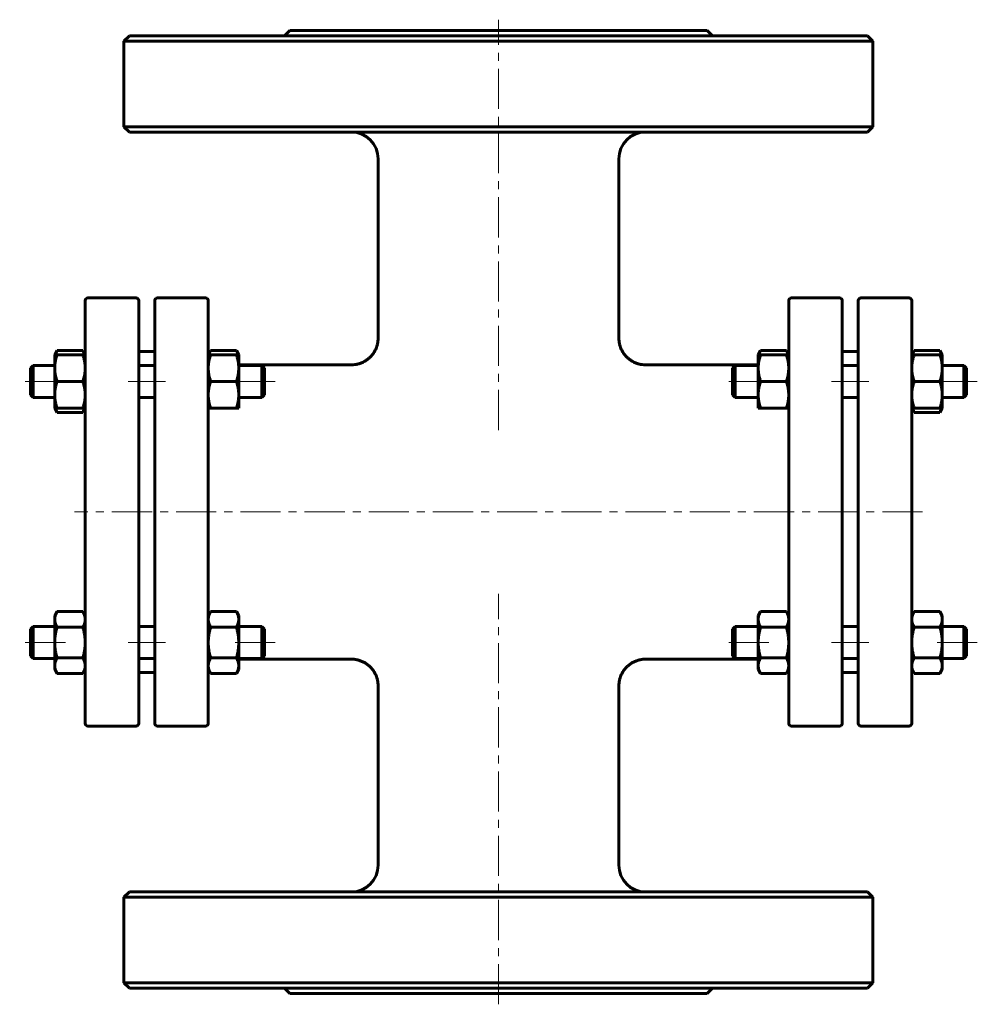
# Model space of a CAD drawing. Header units: millimetres. Extents: x 288 to 467, y 116 to 300.
import ezdxf

# ---------------------------------------------------------------- set-up
doc = ezdxf.new("R2010")
doc.units = ezdxf.units.MM
doc.linetypes.add('K5LT_AXLED', pattern=[12, 7.5, -1.5, 1.5, -1.5])
doc.linetypes.add('K5LT_BASIC', pattern=[0])
doc.layers.add('Системный слой (1)', color=7, linetype='Continuous', true_color=0x6c6c6c)

# ---------------------------------------------------------------- blocks, each defined once
blk = doc.blocks.new('U0')
at = {"layer": 'Системный слой (1)', "linetype": 'K5LT_BASIC', "lineweight": 60}
for p, q in [((323.08, 237.97), (322.99, 237.72)), ((323.19, 238.23), (323.08, 237.97)), ((323.34, 238.5), (323.19, 238.23))]:
    blk.add_line(p, q, dxfattribs=at)
blk = doc.blocks.new('U1')
at = {"layer": 'Системный слой (1)', "linetype": 'K5LT_BASIC', "lineweight": 60}
for p, q in [((328.29, 238.23), (328.15, 238.5)), ((328.4, 237.97), (328.29, 238.23)), ((328.49, 237.72), (328.4, 237.97))]:
    blk.add_line(p, q, dxfattribs=at)
blk = doc.blocks.new('U2')
at = {"layer": 'Системный слой (1)', "linetype": 'K5LT_BASIC', "lineweight": 60}
for p, q in [((294.29, 227.72), (294.38, 227.48)), ((294.38, 227.48), (294.49, 227.22)), ((294.49, 227.22), (294.64, 226.95))]:
    blk.add_line(p, q, dxfattribs=at)
blk = doc.blocks.new('U3')
at = {"layer": 'Системный слой (1)', "linetype": 'K5LT_BASIC', "lineweight": 60}
for p, q in [((294.38, 237.97), (294.29, 237.72)), ((294.49, 238.23), (294.38, 237.97)), ((294.64, 238.5), (294.49, 238.23))]:
    blk.add_line(p, q, dxfattribs=at)
blk = doc.blocks.new('U4')
at = {"layer": 'Системный слой (1)', "linetype": 'K5LT_BASIC', "lineweight": 60}
for p, q in [((299.45, 226.95), (299.59, 227.22)), ((299.59, 227.22), (299.7, 227.48)), ((299.7, 227.48), (299.79, 227.72))]:
    blk.add_line(p, q, dxfattribs=at)
blk = doc.blocks.new('U5')
at = {"layer": 'Системный слой (1)', "linetype": 'K5LT_BASIC', "lineweight": 60}
for p, q in [((299.59, 238.23), (299.45, 238.5)), ((299.7, 237.97), (299.59, 238.23)), ((299.79, 237.72), (299.7, 237.97))]:
    blk.add_line(p, q, dxfattribs=at)
blk = doc.blocks.new('U6')
at = {"layer": 'Системный слой (1)', "linetype": 'K5LT_BASIC', "lineweight": 60}
for p, q in [((454.58, 237.97), (454.49, 237.72)), ((454.69, 238.23), (454.58, 237.97)), ((454.84, 238.5), (454.69, 238.23))]:
    blk.add_line(p, q, dxfattribs=at)
blk = doc.blocks.new('U7')
at = {"layer": 'Системный слой (1)', "linetype": 'K5LT_BASIC', "lineweight": 60}
for p, q in [((454.49, 227.72), (454.58, 227.48)), ((454.58, 227.48), (454.69, 227.22)), ((454.69, 227.22), (454.84, 226.95))]:
    blk.add_line(p, q, dxfattribs=at)
blk = doc.blocks.new('U8')
at = {"layer": 'Системный слой (1)', "linetype": 'K5LT_BASIC', "lineweight": 60}
for p, q in [((459.65, 226.95), (459.79, 227.22)), ((459.79, 227.22), (459.9, 227.48)), ((459.9, 227.48), (459.99, 227.72))]:
    blk.add_line(p, q, dxfattribs=at)
blk = doc.blocks.new('U9')
at = {"layer": 'Системный слой (1)', "linetype": 'K5LT_BASIC', "lineweight": 60}
for p, q in [((459.79, 238.23), (459.65, 238.5)), ((459.9, 237.97), (459.79, 238.23)), ((459.99, 237.72), (459.9, 237.97))]:
    blk.add_line(p, q, dxfattribs=at)
blk = doc.blocks.new('U10')
at = {"layer": 'Системный слой (1)', "linetype": 'K5LT_BASIC', "lineweight": 60}
for p, q in [((328.59, 180.83), (349.64, 180.83)), ((404.64, 180.83), (425.69, 180.83))]:
    blk.add_line(p, q, dxfattribs=at)
blk = doc.blocks.new('U11')
at = {"layer": 'Системный слой (1)', "linetype": 'K5LT_BASIC', "lineweight": 60}
for p, q in [((328.59, 235.83), (349.64, 235.83)), ((404.64, 235.83), (425.69, 235.83))]:
    blk.add_line(p, q, dxfattribs=at)
blk = doc.blocks.new('U12')
at = {"layer": 'Системный слой (1)', "linetype": 'K5LT_BASIC', "lineweight": 60}
for p, q in [((425.88, 237.97), (425.79, 237.72)), ((425.99, 238.23), (425.88, 237.97)), ((426.14, 238.5), (425.99, 238.23))]:
    blk.add_line(p, q, dxfattribs=at)
blk = doc.blocks.new('U13')
at = {"layer": 'Системный слой (1)', "linetype": 'K5LT_BASIC', "lineweight": 60}
for p, q in [((431.09, 238.23), (430.95, 238.5)), ((431.2, 237.97), (431.09, 238.23)), ((431.29, 237.72), (431.2, 237.97))]:
    blk.add_line(p, q, dxfattribs=at)

msp = doc.modelspace()

# ---------------------------------------------------------------- linework, layer by layer
at = {"layer": 'Системный слой (1)', "linetype": 'K5LT_AXLED', "lineweight": 18}
for p, q in [((377.14, 223.65), (377.14, 300.33)), ((296.19, 232.72), (287.64, 232.72)), ((314.89, 232.72), (307.89, 232.72)), ((335.39, 232.72), (326.59, 232.72)), ((427.69, 232.72), (418.89, 232.72)), ((446.39, 232.72), (439.39, 232.72)), ((466.64, 232.72), (458.09, 232.72)), ((456.39, 208.33), (297.89, 208.33)), ((377.14, 116.33), (377.14, 193.01)), ((296.19, 183.93), (287.64, 183.93)), ((314.89, 183.93), (307.89, 183.93)), ((335.39, 183.93), (326.59, 183.93)), ((427.69, 183.93), (418.89, 183.93)), ((446.39, 183.93), (439.39, 183.93)), ((466.64, 183.93), (458.09, 183.93))]:
    msp.add_line(p, q, dxfattribs=at)
at = {"layer": 'Системный слой (1)', "linetype": 'K5LT_BASIC', "lineweight": 60}
for p, q in [((338.14, 298.33), (337.14, 297.33)), ((338.14, 298.33), (416.14, 298.33)), ((416.14, 298.33), (417.14, 297.33)), ((308.14, 297.33), (307.14, 296.33)), ((307.14, 296.33), (447.14, 296.33)), ((307.14, 280.33), (307.14, 296.33)), ((446.14, 297.33), (308.14, 297.33)), ((446.14, 297.33), (447.14, 296.33)), ((447.14, 280.33), (447.14, 296.33)), ((308.14, 279.33), (307.14, 280.33)), ((447.14, 280.33), (307.14, 280.33)), ((446.14, 279.33), (447.14, 280.33)), ((308.14, 279.33), (446.14, 279.33)), ((354.64, 240.83), (354.64, 274.33)), ((399.64, 240.83), (399.64, 274.33)), ((299.89, 236.26), (299.89, 247.83)), ((300.39, 248.33), (309.39, 248.33)), ((309.89, 247.83), (309.89, 168.83)), ((312.89, 168.83), (312.89, 247.83)), ((322.39, 248.33), (313.39, 248.33)), ((322.89, 247.83), (322.89, 236.26)), ((431.39, 247.83), (431.39, 236.26)), ((440.89, 248.33), (431.89, 248.33)), ((441.39, 168.83), (441.39, 247.83)), ((444.39, 247.83), (444.39, 168.83)), ((444.89, 248.33), (453.89, 248.33)), ((454.39, 236.26), (454.39, 247.83)), ((399.64, 240.83), (399.64, 240.83)), ((294.19, 237.72), (294.64, 238.5)), ((294.19, 237.72), (294.64, 237.72)), ((294.19, 235.22), (294.19, 237.72)), ((294.64, 238.5), (299.45, 238.5)), ((294.64, 237.72), (299.45, 237.72)), ((299.89, 237.72), (299.45, 238.5)), ((299.45, 237.72), (299.89, 237.72)), ((309.89, 238.33), (312.89, 238.33)), ((322.89, 237.72), (323.34, 238.5)), ((322.89, 237.72), (323.34, 237.72)), ((323.34, 238.5), (328.15, 238.5)), ((323.34, 237.72), (328.15, 237.72)), ((328.59, 237.72), (328.15, 238.5)), ((328.15, 237.72), (328.59, 237.72)), ((328.59, 237.72), (328.59, 235.22)), ((425.69, 237.72), (426.14, 238.5)), ((425.69, 237.72), (426.14, 237.72)), ((425.69, 235.22), (425.69, 237.72)), ((426.14, 238.5), (430.95, 238.5)), ((426.14, 237.72), (430.95, 237.72)), ((431.39, 237.72), (430.95, 238.5)), ((430.95, 237.72), (431.39, 237.72)), ((441.39, 238.33), (444.39, 238.33)), ((454.39, 237.72), (454.84, 238.5)), ((454.39, 237.72), (454.84, 237.72)), ((454.84, 238.5), (459.65, 238.5)), ((454.84, 237.72), (459.65, 237.72)), ((460.09, 237.72), (459.65, 238.5)), ((459.65, 237.72), (460.09, 237.72)), ((460.09, 237.72), (460.09, 235.22)), ((289.64, 235.22), (290.14, 235.72)), ((290.14, 235.72), (290.14, 229.72)), ((290.14, 235.72), (294.19, 235.72)), ((299.89, 180.4), (299.89, 236.26)), ((309.89, 235.72), (312.89, 235.72)), ((322.89, 236.26), (322.89, 180.4)), ((328.59, 235.72), (332.89, 235.72)), ((333.39, 235.22), (332.89, 235.72)), ((332.89, 229.72), (332.89, 235.72)), ((349.64, 235.83), (349.64, 235.83)), ((404.64, 235.83), (404.64, 235.83)), ((420.89, 235.22), (421.39, 235.72)), ((421.39, 229.72), (421.39, 235.72)), ((421.39, 235.72), (425.69, 235.72)), ((431.39, 236.26), (431.39, 180.4)), ((441.39, 235.72), (444.39, 235.72)), ((454.39, 180.4), (454.39, 236.26)), ((460.09, 235.72), (464.14, 235.72)), ((464.14, 235.72), (464.14, 229.72)), ((464.64, 235.22), (464.14, 235.72)), ((289.64, 230.22), (289.64, 235.22)), ((294.19, 230.22), (294.19, 235.22)), ((328.59, 235.22), (328.59, 230.22)), ((333.39, 235.22), (333.39, 230.22)), ((420.89, 235.22), (420.89, 230.22)), ((425.69, 230.22), (425.69, 235.22)), ((460.09, 235.22), (460.09, 230.22)), ((464.64, 230.22), (464.64, 235.22)), ((294.64, 232.72), (299.45, 232.72)), ((323.34, 232.72), (328.15, 232.72)), ((426.14, 232.72), (430.95, 232.72)), ((454.84, 232.72), (459.65, 232.72)), ((289.64, 230.22), (290.14, 229.72)), ((294.19, 227.72), (294.19, 230.22)), ((328.59, 230.22), (328.59, 227.72)), ((333.39, 230.22), (332.89, 229.72)), ((420.89, 230.22), (421.39, 229.72)), ((425.69, 227.72), (425.69, 230.22)), ((460.09, 230.22), (460.09, 227.72)), ((464.64, 230.22), (464.14, 229.72)), ((290.14, 229.72), (294.19, 229.72)), ((309.89, 229.72), (312.89, 229.72)), ((328.59, 229.72), (332.89, 229.72)), ((421.39, 229.72), (425.69, 229.72)), ((441.39, 229.72), (444.39, 229.72)), ((460.09, 229.72), (464.14, 229.72)), ((294.64, 227.72), (294.19, 227.72)), ((294.19, 227.72), (294.64, 226.95)), ((294.64, 227.72), (299.45, 227.72)), ((294.64, 226.95), (299.45, 226.95)), ((299.89, 227.72), (299.45, 227.72)), ((299.89, 227.72), (299.45, 226.95)), ((323.34, 227.72), (322.89, 227.72)), ((323.34, 227.72), (328.15, 227.72)), ((328.59, 227.72), (328.15, 227.72)), ((426.14, 227.72), (425.69, 227.72)), ((426.14, 227.72), (430.95, 227.72)), ((431.39, 227.72), (430.95, 227.72)), ((454.39, 227.72), (454.84, 226.95)), ((454.84, 227.72), (454.39, 227.72)), ((454.84, 227.72), (459.65, 227.72)), ((454.84, 226.95), (459.65, 226.95)), ((460.09, 227.72), (459.65, 226.95)), ((460.09, 227.72), (459.65, 227.72)), ((294.19, 188.93), (294.64, 189.71)), ((294.64, 189.71), (299.45, 189.71)), ((299.89, 188.93), (299.45, 189.71)), ((322.89, 188.93), (323.34, 189.71)), ((323.34, 189.71), (328.15, 189.71)), ((328.59, 188.93), (328.15, 189.71)), ((425.69, 188.93), (426.14, 189.71)), ((426.14, 189.71), (430.95, 189.71)), ((431.39, 188.93), (430.95, 189.71)), ((454.39, 188.93), (454.84, 189.71)), ((454.84, 189.71), (459.65, 189.71)), ((460.09, 188.93), (459.65, 189.71)), ((294.19, 188.26), (294.19, 188.93)), ((294.19, 183.93), (294.19, 188.26)), ((328.59, 188.93), (328.59, 188.26)), ((328.59, 188.26), (328.59, 183.93)), ((425.69, 188.26), (425.69, 188.93)), ((425.69, 183.93), (425.69, 188.26)), ((460.09, 188.93), (460.09, 188.26)), ((460.09, 188.26), (460.09, 183.93)), ((289.64, 186.43), (290.14, 186.93)), ((289.64, 181.43), (289.64, 186.43)), ((290.14, 186.93), (290.14, 180.93)), ((290.14, 186.93), (294.19, 186.93)), ((294.64, 186.82), (299.45, 186.82)), ((309.89, 186.93), (312.89, 186.93)), ((323.34, 186.82), (328.15, 186.82)), ((328.59, 186.93), (332.89, 186.93)), ((332.89, 180.93), (332.89, 186.93)), ((333.39, 186.43), (332.89, 186.93)), ((333.39, 186.43), (333.39, 181.43)), ((420.89, 186.43), (421.39, 186.93)), ((420.89, 186.43), (420.89, 181.43)), ((421.39, 186.93), (425.69, 186.93)), ((421.39, 180.93), (421.39, 186.93)), ((426.14, 186.82), (430.95, 186.82)), ((441.39, 186.93), (444.39, 186.93)), ((454.84, 186.82), (459.65, 186.82)), ((460.09, 186.93), (464.14, 186.93)), ((464.64, 186.43), (464.14, 186.93)), ((464.14, 186.93), (464.14, 180.93)), ((464.64, 181.43), (464.64, 186.43)), ((294.19, 179.6), (294.19, 183.93)), ((328.59, 183.93), (328.59, 179.6)), ((425.69, 179.6), (425.69, 183.93)), ((460.09, 183.93), (460.09, 179.6)), ((289.64, 181.43), (290.14, 180.93)), ((290.14, 180.93), (294.19, 180.93)), ((294.64, 181.05), (299.45, 181.05)), ((299.89, 168.83), (299.89, 180.4)), ((309.89, 180.93), (312.89, 180.93)), ((322.89, 180.4), (322.89, 168.83)), ((323.34, 181.05), (328.15, 181.05)), ((328.59, 180.93), (332.89, 180.93)), ((333.39, 181.43), (332.89, 180.93)), ((349.64, 180.83), (349.64, 180.83)), ((404.64, 180.83), (404.64, 180.83)), ((420.89, 181.43), (421.39, 180.93)), ((421.39, 180.93), (425.69, 180.93)), ((426.14, 181.05), (430.95, 181.05)), ((431.39, 180.4), (431.39, 168.83)), ((441.39, 180.93), (444.39, 180.93)), ((454.39, 168.83), (454.39, 180.4)), ((454.84, 181.05), (459.65, 181.05)), ((460.09, 180.93), (464.14, 180.93)), ((464.64, 181.43), (464.14, 180.93)), ((294.19, 178.93), (294.19, 179.6)), ((294.19, 178.93), (294.64, 178.16)), ((299.89, 178.93), (299.45, 178.16)), ((322.89, 178.93), (323.34, 178.16)), ((328.59, 178.93), (328.15, 178.16)), ((328.59, 179.6), (328.59, 178.93)), ((425.69, 178.93), (425.69, 179.6)), ((425.69, 178.93), (426.14, 178.16)), ((431.39, 178.93), (430.95, 178.16)), ((454.39, 178.93), (454.84, 178.16)), ((460.09, 178.93), (459.65, 178.16)), ((460.09, 179.6), (460.09, 178.93)), ((294.64, 178.16), (299.45, 178.16)), ((309.89, 178.33), (312.89, 178.33)), ((323.34, 178.16), (328.15, 178.16)), ((426.14, 178.16), (430.95, 178.16)), ((441.39, 178.33), (444.39, 178.33)), ((454.84, 178.16), (459.65, 178.16)), ((354.64, 142.33), (354.64, 175.83)), ((399.64, 142.33), (399.64, 175.83)), ((399.64, 175.83), (399.64, 175.83)), ((300.39, 168.33), (309.39, 168.33)), ((322.39, 168.33), (313.39, 168.33)), ((440.89, 168.33), (431.89, 168.33)), ((444.89, 168.33), (453.89, 168.33)), ((308.14, 137.33), (307.14, 136.33)), ((307.14, 120.33), (307.14, 136.33)), ((307.14, 136.33), (447.14, 136.33)), ((446.14, 137.33), (308.14, 137.33)), ((446.14, 137.33), (447.14, 136.33)), ((447.14, 120.33), (447.14, 136.33)), ((447.14, 120.33), (307.14, 120.33)), ((308.14, 119.33), (307.14, 120.33)), ((446.14, 119.33), (447.14, 120.33)), ((308.14, 119.33), (446.14, 119.33)), ((338.14, 118.33), (337.14, 119.33)), ((338.14, 118.33), (416.14, 118.33)), ((416.14, 118.33), (417.14, 119.33))]:
    msp.add_line(p, q, dxfattribs=at)
for centre, radius, start, end in [((349.64, 274.33), 5, 0, 90), ((404.64, 274.33), 5, 90, 180), ((300.39, 247.83), 0.5, 90, 180), ((309.39, 247.83), 0.5, 0, 90), ((313.39, 247.83), 0.5, 90, 180), ((322.39, 247.83), 0.5, 0, 90), ((431.89, 247.83), 0.5, 90, 180), ((440.89, 247.83), 0.5, 0, 90), ((444.89, 247.83), 0.5, 90, 180), ((453.89, 247.83), 0.5, 0, 90), ((324.89, 237.83), 2, 180, 183.0041), ((429.39, 237.83), 2, 356.9959, 0), ((324.89, 178.83), 2, 177.1213, 180), ((429.39, 178.83), 2, 0, 2.8787), ((300.39, 168.83), 0.5, 180, 270), ((309.39, 168.83), 0.5, 270, 0), ((313.39, 168.83), 0.5, 180, 270), ((322.39, 168.83), 0.5, 270, 0), ((431.89, 168.83), 0.5, 180, 270), ((440.89, 168.83), 0.5, 270, 0), ((444.89, 168.83), 0.5, 180, 270), ((453.89, 168.83), 0.5, 270, 0), ((349.64, 142.33), 5, 270, 0), ((404.64, 142.33), 5, 180, 270)]:
    msp.add_arc(centre, radius, start, end, dxfattribs=at)
for points, knots in [([(354.64, 240.83), (354.64, 240.83), (354.64, 240.82), (354.64, 240.82), (354.64, 240.82), (354.64, 240.81), (354.64, 240.81), (354.64, 240.8), (354.64, 240.79), (354.64, 240.77), (354.64, 240.75), (354.64, 240.71), (354.64, 240.68), (354.64, 240.59), (354.63, 240.53), (354.62, 240.36), (354.61, 240.25), (354.57, 239.93), (354.52, 239.71), (354.41, 239.29), (354.33, 239.09), (354.17, 238.69), (354.07, 238.49), (353.85, 238.12), (353.73, 237.94), (353.46, 237.6), (353.32, 237.43), (353.01, 237.13), (352.85, 236.98), (352.51, 236.73), (352.33, 236.61), (351.96, 236.4), (351.76, 236.3), (351.35, 236.13), (351.14, 236.05), (350.7, 235.94), (350.48, 235.9), (350.06, 235.84), (349.85, 235.83), (349.64, 235.83)], [0, 0, 0, 0, 0.011254, 0.011254, 0.028136, 0.028136, 0.059085, 0.059085, 0.118171, 0.118171, 0.233528, 0.233528, 0.458615, 0.458615, 0.897534, 0.897534, 1.752865, 1.752865, 3.416102, 3.416102, 5.086003, 5.086003, 6.729873, 6.729873, 8.38228, 8.38228, 10.053627, 10.053627, 11.705923, 11.705923, 13.296694, 13.296694, 14.994459, 14.994459, 16.713488, 16.713488, 18.422444, 18.422444, 19.999297, 19.999297, 19.999297, 19.999297]), ([(399.64, 240.83), (399.64, 240.83), (399.64, 240.82), (399.64, 240.82), (399.64, 240.82), (399.64, 240.81), (399.64, 240.81), (399.64, 240.8), (399.64, 240.79), (399.64, 240.77), (399.64, 240.75), (399.64, 240.71), (399.64, 240.68), (399.65, 240.59), (399.65, 240.53), (399.66, 240.36), (399.67, 240.25), (399.72, 239.93), (399.76, 239.71), (399.88, 239.29), (399.95, 239.09), (400.12, 238.69), (400.22, 238.49), (400.43, 238.12), (400.55, 237.94), (400.82, 237.6), (400.97, 237.43), (401.27, 237.13), (401.44, 236.98), (401.78, 236.73), (401.95, 236.61), (402.32, 236.4), (402.52, 236.3), (402.93, 236.13), (403.15, 236.05), (403.58, 235.94), (403.8, 235.9), (404.23, 235.84), (404.43, 235.83), (404.64, 235.83)], [0, 0, 0, 0, 0.011254, 0.011254, 0.028136, 0.028136, 0.059085, 0.059085, 0.118171, 0.118171, 0.233528, 0.233528, 0.458615, 0.458615, 0.897534, 0.897534, 1.752865, 1.752865, 3.416102, 3.416102, 5.086003, 5.086003, 6.729873, 6.729873, 8.38228, 8.38228, 10.053627, 10.053627, 11.705923, 11.705923, 13.296694, 13.296694, 14.994459, 14.994459, 16.713488, 16.713488, 18.422444, 18.422444, 19.999297, 19.999297, 19.999297, 19.999297]), ([(354.64, 175.83), (354.64, 175.83), (354.64, 175.83), (354.64, 175.84), (354.64, 175.84), (354.64, 175.85), (354.64, 175.85), (354.64, 175.86), (354.64, 175.87), (354.64, 175.89), (354.64, 175.91), (354.64, 175.95), (354.64, 175.98), (354.64, 176.07), (354.63, 176.13), (354.62, 176.29), (354.61, 176.41), (354.56, 176.73), (354.52, 176.95), (354.41, 177.37), (354.33, 177.57), (354.16, 177.97), (354.07, 178.16), (353.85, 178.54), (353.73, 178.72), (353.46, 179.06), (353.32, 179.22), (353.03, 179.51), (352.88, 179.64), (352.57, 179.89), (352.4, 180.01), (352.03, 180.23), (351.83, 180.33), (351.42, 180.5), (351.21, 180.58), (350.78, 180.7), (350.56, 180.75), (350.11, 180.81), (349.87, 180.83), (349.64, 180.83)], [0, 0, 0, 0, 0.011255, 0.011255, 0.028138, 0.028138, 0.059089, 0.059089, 0.118179, 0.118179, 0.233544, 0.233544, 0.458647, 0.458647, 0.897597, 0.897597, 1.752987, 1.752987, 3.416226, 3.416226, 5.085934, 5.085934, 6.729245, 6.729245, 8.380896, 8.380896, 10.051317, 10.051317, 11.515445, 11.515445, 13.103347, 13.103347, 14.796003, 14.796003, 16.51378, 16.51378, 18.225816, 18.225816, 19.999297, 19.999297, 19.999297, 19.999297]), ([(399.64, 175.83), (399.64, 175.83), (399.64, 175.83), (399.64, 175.84), (399.64, 175.84), (399.64, 175.85), (399.64, 175.85), (399.64, 175.86), (399.64, 175.87), (399.64, 175.89), (399.64, 175.91), (399.64, 175.95), (399.64, 175.98), (399.65, 176.07), (399.65, 176.13), (399.66, 176.29), (399.67, 176.41), (399.72, 176.73), (399.76, 176.95), (399.88, 177.37), (399.95, 177.57), (400.12, 177.97), (400.22, 178.16), (400.43, 178.54), (400.55, 178.72), (400.82, 179.06), (400.97, 179.22), (401.26, 179.51), (401.4, 179.64), (401.71, 179.89), (401.89, 180.01), (402.25, 180.23), (402.45, 180.33), (402.86, 180.5), (403.07, 180.58), (403.51, 180.7), (403.73, 180.75), (404.18, 180.81), (404.41, 180.83), (404.64, 180.83)], [0, 0, 0, 0, 0.011255, 0.011255, 0.028138, 0.028138, 0.059089, 0.059089, 0.118179, 0.118179, 0.233544, 0.233544, 0.458647, 0.458647, 0.897597, 0.897597, 1.752987, 1.752987, 3.416226, 3.416226, 5.085934, 5.085934, 6.729245, 6.729245, 8.380896, 8.380896, 10.051317, 10.051317, 11.515445, 11.515445, 13.103347, 13.103347, 14.796003, 14.796003, 16.51378, 16.51378, 18.225816, 18.225816, 19.999297, 19.999297, 19.999297, 19.999297])]:
    msp.add_open_spline(points, degree=3, knots=knots, dxfattribs=at)
for points in [[(294.64, 237.72), (294.19, 236.39), (294.19, 235.22)], [(299.89, 235.22), (299.89, 236.39), (299.45, 237.72)], [(323.34, 237.72), (322.89, 236.39), (322.89, 235.22)], [(328.59, 235.22), (328.59, 236.39), (328.15, 237.72)], [(426.14, 237.72), (425.69, 236.39), (425.69, 235.22)], [(431.39, 235.22), (431.39, 236.39), (430.95, 237.72)], [(454.84, 237.72), (454.39, 236.39), (454.39, 235.22)], [(460.09, 235.22), (460.09, 236.39), (459.65, 237.72)], [(294.19, 235.22), (294.19, 234.06), (294.64, 232.72)], [(299.45, 232.72), (299.89, 234.06), (299.89, 235.22)], [(322.89, 235.22), (322.89, 234.06), (323.34, 232.72)], [(328.15, 232.72), (328.59, 234.06), (328.59, 235.22)], [(425.69, 235.22), (425.69, 234.06), (426.14, 232.72)], [(430.95, 232.72), (431.39, 234.06), (431.39, 235.22)], [(454.39, 235.22), (454.39, 234.06), (454.84, 232.72)], [(459.65, 232.72), (460.09, 234.06), (460.09, 235.22)], [(294.64, 232.72), (294.19, 231.39), (294.19, 230.22)], [(299.89, 230.22), (299.89, 231.39), (299.45, 232.72)], [(323.34, 232.72), (322.89, 231.39), (322.89, 230.22)], [(328.59, 230.22), (328.59, 231.39), (328.15, 232.72)], [(426.14, 232.72), (425.69, 231.39), (425.69, 230.22)], [(431.39, 230.22), (431.39, 231.39), (430.95, 232.72)], [(454.84, 232.72), (454.39, 231.39), (454.39, 230.22)], [(460.09, 230.22), (460.09, 231.39), (459.65, 232.72)], [(294.19, 230.22), (294.19, 229.06), (294.64, 227.72)], [(299.45, 227.72), (299.89, 229.06), (299.89, 230.22)], [(322.89, 230.22), (322.89, 229.06), (323.34, 227.72)], [(328.15, 227.72), (328.59, 229.06), (328.59, 230.22)], [(425.69, 230.22), (425.69, 229.06), (426.14, 227.72)], [(430.95, 227.72), (431.39, 229.06), (431.39, 230.22)], [(454.39, 230.22), (454.39, 229.06), (454.84, 227.72)], [(459.65, 227.72), (460.09, 229.06), (460.09, 230.22)], [(294.64, 189.71), (294.19, 188.93), (294.19, 188.26)], [(299.89, 188.26), (299.89, 188.93), (299.45, 189.71)], [(323.34, 189.71), (322.89, 188.93), (322.89, 188.26)], [(328.59, 188.26), (328.59, 188.93), (328.15, 189.71)], [(426.14, 189.71), (425.69, 188.93), (425.69, 188.26)], [(431.39, 188.26), (431.39, 188.93), (430.95, 189.71)], [(454.84, 189.71), (454.39, 188.93), (454.39, 188.26)], [(460.09, 188.26), (460.09, 188.93), (459.65, 189.71)], [(294.19, 188.26), (294.19, 187.59), (294.64, 186.82)], [(299.45, 186.82), (299.89, 187.59), (299.89, 188.26)], [(322.89, 188.26), (322.89, 187.59), (323.34, 186.82)], [(328.15, 186.82), (328.59, 187.59), (328.59, 188.26)], [(425.69, 188.26), (425.69, 187.59), (426.14, 186.82)], [(430.95, 186.82), (431.39, 187.59), (431.39, 188.26)], [(454.39, 188.26), (454.39, 187.59), (454.84, 186.82)], [(459.65, 186.82), (460.09, 187.59), (460.09, 188.26)], [(294.64, 186.82), (294.19, 185.27), (294.19, 183.93)], [(299.89, 183.93), (299.89, 185.27), (299.45, 186.82)], [(323.34, 186.82), (322.89, 185.27), (322.89, 183.93)], [(328.59, 183.93), (328.59, 185.27), (328.15, 186.82)], [(426.14, 186.82), (425.69, 185.27), (425.69, 183.93)], [(431.39, 183.93), (431.39, 185.27), (430.95, 186.82)], [(454.84, 186.82), (454.39, 185.27), (454.39, 183.93)], [(460.09, 183.93), (460.09, 185.27), (459.65, 186.82)], [(294.19, 183.93), (294.19, 182.59), (294.64, 181.05)], [(299.45, 181.05), (299.89, 182.59), (299.89, 183.93)], [(322.89, 183.93), (322.89, 182.59), (323.34, 181.05)], [(328.15, 181.05), (328.59, 182.59), (328.59, 183.93)], [(425.69, 183.93), (425.69, 182.59), (426.14, 181.05)], [(430.95, 181.05), (431.39, 182.59), (431.39, 183.93)], [(454.39, 183.93), (454.39, 182.59), (454.84, 181.05)], [(459.65, 181.05), (460.09, 182.59), (460.09, 183.93)], [(294.64, 181.05), (294.19, 180.27), (294.19, 179.6)], [(299.89, 179.6), (299.89, 180.27), (299.45, 181.05)], [(323.34, 181.05), (322.89, 180.27), (322.89, 179.6)], [(328.59, 179.6), (328.59, 180.27), (328.15, 181.05)], [(426.14, 181.05), (425.69, 180.27), (425.69, 179.6)], [(431.39, 179.6), (431.39, 180.27), (430.95, 181.05)], [(454.84, 181.05), (454.39, 180.27), (454.39, 179.6)], [(460.09, 179.6), (460.09, 180.27), (459.65, 181.05)], [(294.19, 179.6), (294.19, 178.93), (294.64, 178.16)], [(299.45, 178.16), (299.89, 178.93), (299.89, 179.6)], [(322.89, 179.6), (322.89, 178.93), (323.34, 178.16)], [(328.15, 178.16), (328.59, 178.93), (328.59, 179.6)], [(425.69, 179.6), (425.69, 178.93), (426.14, 178.16)], [(430.95, 178.16), (431.39, 178.93), (431.39, 179.6)], [(454.39, 179.6), (454.39, 178.93), (454.84, 178.16)], [(459.65, 178.16), (460.09, 178.93), (460.09, 179.6)]]:
    msp.add_rational_spline(points, [1, 1.0379548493, 1], degree=2, dxfattribs=at)

# ---------------------------------------------------------------- block references
at = {"layer": 'Системный слой (1)'}
for name in ['U3', 'U5', 'U0', 'U1', 'U12', 'U13', 'U6', 'U9', 'U11', 'U2', 'U4', 'U7', 'U8', 'U10']:
    msp.add_blockref(name, (0, 0), dxfattribs=at)

doc.saveas('drawing.dxf')
